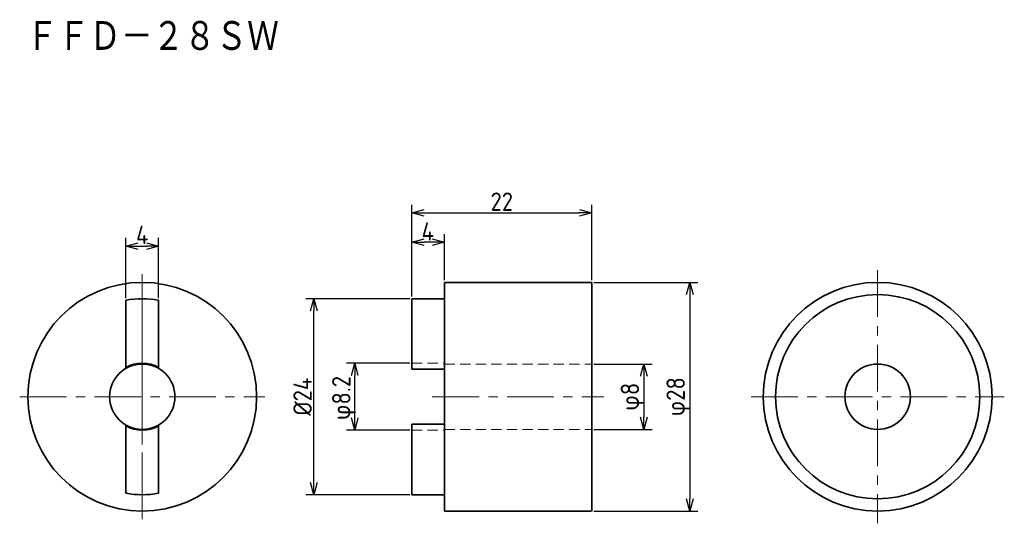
# Model space of a CAD drawing. Header units: millimetres. Extents: x 45 to 166, y 90 to 151.
import ezdxf

# ---------------------------------------------------------------- set-up
doc = ezdxf.new("R2010")
doc.units = ezdxf.units.MM
doc.header["$LTSCALE"] = 0.2
doc.linetypes.add('CENTER', pattern=[50.8, 31.75, -6.35, 6.35, -6.35])
doc.linetypes.add('HIDDEN', pattern=[9.525, 6.35, -3.175])
for name, color, linetype, lineweight in [('18-0-CON', 3, 'Continuous', 18), ('18-1-HID', 4, 'HIDDEN', 18), ('18-2-CEN', 1, 'CENTER', 18), ('35-0-CON', 7, 'Continuous', 35)]:
    doc.layers.add(name, color=color, linetype=linetype, lineweight=lineweight)
doc.styles.add('Dimension', font='isocp.shx', dxfattribs={"bigfont": 'bigfont.shx'})
doc.styles.add('KANJI', font='TXT', dxfattribs={"bigfont": 'BIGFONT'})
doc.dimstyles.new('外形図／部品図', dxfattribs={"dimscale": 0, "dimtxt": 4.5, "dimasz": 3, "dimexe": 2, "dimexo": 0.5, "dimgap": 0.5, "dimtad": 1, "dimdec": 3, "dimdsep": 46, "dimtxsty": 'Dimension', "dimblk": 'OPEN30', "dimcen": 2.5, "dimclrd": 161, "dimclre": 161, "dimclrt": 161, "dimazin": 2, "dimtm": 1e-09, "dimtfac": 0.6, "dimtdec": 3, "dimtmove": 0, "dimatfit": 3, "dimldrblk": 'OPEN30', "dimfxl": 1, "dimarcsym": 0})

# ---------------------------------------------------------------- blocks, each defined once
blk = doc.blocks.new('_Open30')
at = {"color": 0, "linetype": 'ByBlock', "lineweight": -2}
for p, q in [((-1, 0.268), (0, 0)), ((0, 0), (-1, -0.268)), ((0, 0), (-1, 0))]:
    blk.add_line(p, q, dxfattribs=at)
blk = doc.blocks.new('*D215')
at = {"layer": '18-0-CON', "color": 161, "lineweight": -2, "ltscale": 0.9}
for p, q in [((58, 117.06), (58, 124.44)), ((62, 117.06), (62, 124.44)), ((59.5, 123.44), (60.5, 123.44))]:
    blk.add_line(p, q, dxfattribs=at)
at = {"layer": 'Defpoints', "color": 0, "ltscale": 0.9}
for p in [(62, 123.44), (58, 116.81), (62, 116.81)]:
    blk.add_point(p, dxfattribs=at)
at = {"layer": '18-0-CON', "color": 161, "lineweight": -2, "ltscale": 0.9, "xscale": 1.499999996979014, "yscale": 1.499999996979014, "zscale": 1.499999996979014, "rotation": 180}
blk.add_blockref('_Open30', (58, 123.44), dxfattribs=at)
at = {"layer": '18-0-CON', "color": 161, "lineweight": -2, "ltscale": 0.9, "xscale": 1.499999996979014, "yscale": 1.499999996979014, "zscale": 1.499999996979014}
blk.add_blockref('_Open30', (62, 123.44), dxfattribs=at)
at = {"layer": '18-0-CON', "color": 161, "ltscale": 0.9, "insert": (60, 124.81), "char_height": 2.25, "attachment_point": 5, "style": 'Dimension'}
blk.add_mtext('\\A2;4', dxfattribs=at)
blk = doc.blocks.new('*D216')
at = {"layer": '18-0-CON', "color": 161, "lineweight": -2, "ltscale": 0.9}
for p, q in [((115.25, 119), (128, 119)), ((127, 117.5), (127, 92.5)), ((115.25, 91), (128, 91))]:
    blk.add_line(p, q, dxfattribs=at)
at = {"layer": 'Defpoints', "color": 0, "ltscale": 0.9}
for p in [(115, 119), (115, 91), (127, 91)]:
    blk.add_point(p, dxfattribs=at)
at = {"layer": '18-0-CON', "color": 161, "lineweight": -2, "ltscale": 0.9, "xscale": 1.499999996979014, "yscale": 1.499999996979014, "zscale": 1.499999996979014}
for p, rotation in [((127, 119), 90), ((127, 91), 270)]:
    blk.add_blockref('_Open30', p, dxfattribs=dict(at, rotation=rotation))
at = {"layer": '18-0-CON', "color": 161, "ltscale": 0.9, "insert": (125.62, 105), "char_height": 2.25, "attachment_point": 5, "rotation": 90, "style": 'Dimension'}
blk.add_mtext('\\A2;φ28', dxfattribs=at)
blk = doc.blocks.new('*D217')
at = {"layer": '18-0-CON', "color": 161, "lineweight": -2, "ltscale": 0.9}
for p, q in [((92.75, 117), (80, 117)), ((81, 94.5), (81, 115.5)), ((92.75, 93), (80, 93))]:
    blk.add_line(p, q, dxfattribs=at)
at = {"layer": 'Defpoints', "color": 0, "ltscale": 0.9}
for p in [(81, 117), (93, 117), (93, 93)]:
    blk.add_point(p, dxfattribs=at)
at = {"layer": '18-0-CON', "color": 161, "lineweight": -2, "ltscale": 0.9, "xscale": 1.499999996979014, "yscale": 1.499999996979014, "zscale": 1.499999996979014}
for p, rotation in [((81, 117), 90), ((81, 93), 270)]:
    blk.add_blockref('_Open30', p, dxfattribs=dict(at, rotation=rotation))
at = {"layer": '18-0-CON', "color": 161, "ltscale": 0.9, "insert": (79.62, 105), "char_height": 2.25, "attachment_point": 5, "rotation": 90, "style": 'Dimension'}
blk.add_mtext('\\A2;%%C24', dxfattribs=at)
blk = doc.blocks.new('*D218')
at = {"layer": '18-0-CON', "color": 161, "lineweight": -2, "ltscale": 0.9}
for p, q in [((92.75, 109.1), (85, 109.1)), ((86, 102.4), (86, 107.6)), ((92.75, 100.9), (85, 100.9))]:
    blk.add_line(p, q, dxfattribs=at)
at = {"layer": 'Defpoints', "color": 0, "ltscale": 0.9}
for p in [(86, 109.1), (93, 109.1), (93, 100.9)]:
    blk.add_point(p, dxfattribs=at)
at = {"layer": '18-0-CON', "color": 161, "lineweight": -2, "ltscale": 0.9, "xscale": 1.499999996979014, "yscale": 1.499999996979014, "zscale": 1.499999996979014}
for p, rotation in [((86, 109.1), 90), ((86, 100.9), 270)]:
    blk.add_blockref('_Open30', p, dxfattribs=dict(at, rotation=rotation))
at = {"layer": '18-0-CON', "color": 161, "ltscale": 0.9, "insert": (84.7, 104.84), "char_height": 2.25, "attachment_point": 5, "rotation": 90, "style": 'Dimension'}
blk.add_mtext('φ8.2', dxfattribs=at)
blk = doc.blocks.new('*D212')
at = {"layer": '18-0-CON', "color": 161, "lineweight": -2, "ltscale": 0.9}
for p, q in [((93, 117.25), (93, 128.5)), ((115, 119.25), (115, 128.5)), ((94.5, 127.5), (113.5, 127.5))]:
    blk.add_line(p, q, dxfattribs=at)
at = {"layer": 'Defpoints', "color": 0, "ltscale": 0.9}
for p in [(115, 127.5), (115, 119), (93, 117)]:
    blk.add_point(p, dxfattribs=at)
at = {"layer": '18-0-CON', "color": 161, "lineweight": -2, "ltscale": 0.9, "xscale": 1.499999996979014, "yscale": 1.499999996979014, "zscale": 1.499999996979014, "rotation": 180}
blk.add_blockref('_Open30', (93, 127.5), dxfattribs=at)
at = {"layer": '18-0-CON', "color": 161, "lineweight": -2, "ltscale": 0.9, "xscale": 1.499999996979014, "yscale": 1.499999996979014, "zscale": 1.499999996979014}
blk.add_blockref('_Open30', (115, 127.5), dxfattribs=at)
at = {"layer": '18-0-CON', "color": 161, "ltscale": 0.9, "insert": (104, 128.88), "char_height": 2.25, "attachment_point": 5, "style": 'Dimension'}
blk.add_mtext('\\A2;22', dxfattribs=at)
blk = doc.blocks.new('*D213')
at = {"layer": '18-0-CON', "color": 161, "lineweight": -2, "ltscale": 0.9}
for p, q in [((93, 117.25), (93, 124.91)), ((97, 119.25), (97, 124.91)), ((95.5, 123.91), (94.5, 123.91))]:
    blk.add_line(p, q, dxfattribs=at)
at = {"layer": 'Defpoints', "color": 0, "ltscale": 0.9}
for p in [(93, 123.91), (97, 119), (93, 117)]:
    blk.add_point(p, dxfattribs=at)
at = {"layer": '18-0-CON', "color": 161, "lineweight": -2, "ltscale": 0.9, "xscale": 1.499999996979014, "yscale": 1.499999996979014, "zscale": 1.499999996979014, "rotation": 180}
blk.add_blockref('_Open30', (93, 123.91), dxfattribs=at)
at = {"layer": '18-0-CON', "color": 161, "lineweight": -2, "ltscale": 0.9, "xscale": 1.499999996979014, "yscale": 1.499999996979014, "zscale": 1.499999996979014}
blk.add_blockref('_Open30', (97, 123.91), dxfattribs=at)
at = {"layer": '18-0-CON', "color": 161, "ltscale": 0.9, "insert": (94.94, 125.23), "char_height": 2.25, "attachment_point": 5, "style": 'Dimension'}
blk.add_mtext('4', dxfattribs=at)
blk = doc.blocks.new('*D214')
at = {"layer": '18-0-CON', "color": 161, "lineweight": -2, "ltscale": 0.9}
for p, q in [((115.25, 109), (122.39, 109)), ((121.39, 107.5), (121.39, 102.5)), ((115.25, 101), (122.39, 101))]:
    blk.add_line(p, q, dxfattribs=at)
at = {"layer": 'Defpoints', "color": 0, "ltscale": 0.9}
for p in [(115, 109), (115, 101), (121.39, 101)]:
    blk.add_point(p, dxfattribs=at)
at = {"layer": '18-0-CON', "color": 161, "lineweight": -2, "ltscale": 0.9, "xscale": 1.499999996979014, "yscale": 1.499999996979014, "zscale": 1.499999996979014}
for p, rotation in [((121.39, 109), 90), ((121.39, 101), 270)]:
    blk.add_blockref('_Open30', p, dxfattribs=dict(at, rotation=rotation))
at = {"layer": '18-0-CON', "color": 161, "ltscale": 0.9, "insert": (120.02, 105), "char_height": 2.25, "attachment_point": 5, "rotation": 90, "style": 'Dimension'}
blk.add_mtext('φ8', dxfattribs=at)

msp = doc.modelspace()

# ---------------------------------------------------------------- linework, layer by layer
at = {"layer": '18-1-HID'}
for p, q in [((93, 109.1), (97, 109.1)), ((97, 109), (115, 109)), ((93, 100.9), (97, 100.9)), ((97, 101), (115, 101))]:
    msp.add_line(p, q, dxfattribs=at)
at = {"layer": '18-2-CEN', "ltscale": 0.9}
for p, q in [((150, 120.5), (150, 89.5)), ((60, 90), (60, 120)), ((45, 105), (75, 105)), ((95.5, 105), (116.5, 105)), ((134.5, 105), (165.5, 105))]:
    msp.add_line(p, q, dxfattribs=at)
at = {"layer": '18-2-CEN'}
msp.add_line((60, 118.5), (60, 91.5), dxfattribs=at)
at = {"layer": '35-0-CON'}
for p, q in [((97, 119), (115, 119)), ((97, 119), (97, 101.6315)), ((115, 119), (115, 91)), ((93, 117), (97, 117)), ((93, 117), (93, 108.3685)), ((58, 116.8078), (58, 108.5791)), ((62, 116.8078), (62, 108.5791)), ((93, 108.3685), (97, 108.3685)), ((58, 101.4209), (58, 93.1922)), ((62, 101.4209), (62, 93.1922)), ((93, 101.6315), (93, 93)), ((93, 101.6315), (97, 101.6315)), ((97, 101.6315), (97, 93)), ((93, 99.5), (93, 100.9)), ((93, 97.75), (93, 99.5)), ((93, 94), (93, 97.75)), ((93, 97.75), (93, 97.75)), ((93, 93), (93, 94)), ((93, 93), (97, 93)), ((97, 93), (97, 91)), ((114.95, 91), (97, 91))]:
    msp.add_line(p, q, dxfattribs=at)
for centre, radius in [((60, 105), 14), ((150, 105), 14), ((150, 105), 12.5), ((60, 105), 4), ((150, 105), 4)]:
    msp.add_circle(centre, radius, dxfattribs=at)
for centre, radius, start, end in [((60, 106.5), 10.5, 79.019425, 100.980575), ((60, 105), 4.1, 60.803596, 119.196404), ((60, 105), 4.1, 240.803596, 299.196404), ((60, 103.5), 10.5, 259.019425, 280.980575)]:
    msp.add_arc(centre, radius, start, end, dxfattribs=at)

# ---------------------------------------------------------------- texts
at = {"layer": '18-0-CON', "style": 'KANJI', "width": 0.878049}
msp.add_text('ＦＦＤ－２８ＳＷ', height=4, dxfattribs=at).set_placement((45.7997, 147.0813))

# ---------------------------------------------------------------- dimensions: what is measured, and where the dimension line sits
at = {"layer": '18-0-CON'}
for base, p1, p2, angle, override, picture, middle in [((115, 127.5), (93, 117), (115, 119), 180, {"dimscale": 0.5, "dimgap": 0.5, "dimtol": 0, "dimlim": 0, "dimtp": 0.2, "dimtm": 0.2, "dimtolj": 2}, '*D212', (104, 128.8752)), ((62, 123.4398), (58, 116.8078), (62, 116.8078), 180, {"dimscale": 0.5, "dimgap": 0.5, "dimtol": 0, "dimlim": 0, "dimtp": 0.1, "dimtm": 0.1, "dimtdec": 1, "dimtolj": 2}, '*D215', (60, 124.8148)), ((121.3906, 101), (115, 109), (115, 101), 90, {"dimscale": 0.5, "dimpost": 'φ<>'}, '*D214', (120.0156, 105))]:
    dim = msp.add_linear_dim(base=base, p1=p1, p2=p2, angle=angle, dimstyle='外形図／部品図', override=override, dxfattribs=at)
    dim.commit()
    dim.dimension.update_dxf_attribs({"geometry": picture, "text_midpoint": middle})
for base, p1, p2, angle, override, picture, middle in [((93, 123.9062), (97, 119), (93, 117), 180, {"dimscale": 0.5, "dimtm": 0.2, "dimtmove": 1}, '*D213', (94.9442, 123.8594)), ((127, 91), (115, 119), (115, 91), 90, {"dimscale": 0.5, "dimgap": 0.5, "dimpost": 'φ<>', "dimtol": 0, "dimlim": 0, "dimtp": 0.2, "dimtm": 0.2, "dimtolj": 2}, '*D216', (127, 105)), ((81, 117), (93, 93), (93, 117), 90, {"dimscale": 0.5, "dimgap": 0.5, "dimpost": '%%C<>', "dimtol": 0, "dimlim": 0, "dimtp": 0.1, "dimtm": 0.1, "dimtolj": 2}, '*D217', (81, 105)), ((86, 109.1), (93, 100.9), (93, 109.1), 90, {"dimscale": 0.5, "dimpost": 'φ<>', "dimtp": 0.2, "dimtm": 0, "dimtmove": 1}, '*D218', (86.0715, 104.8449))]:
    dim = msp.add_linear_dim(base=base, p1=p1, p2=p2, angle=angle, dimstyle='外形図／部品図', override=override, dxfattribs=at)
    dim.commit()
    dim.dimension.update_dxf_attribs({"geometry": picture, "text_midpoint": middle, "dimtype": 160})

doc.saveas('drawing.dxf')
